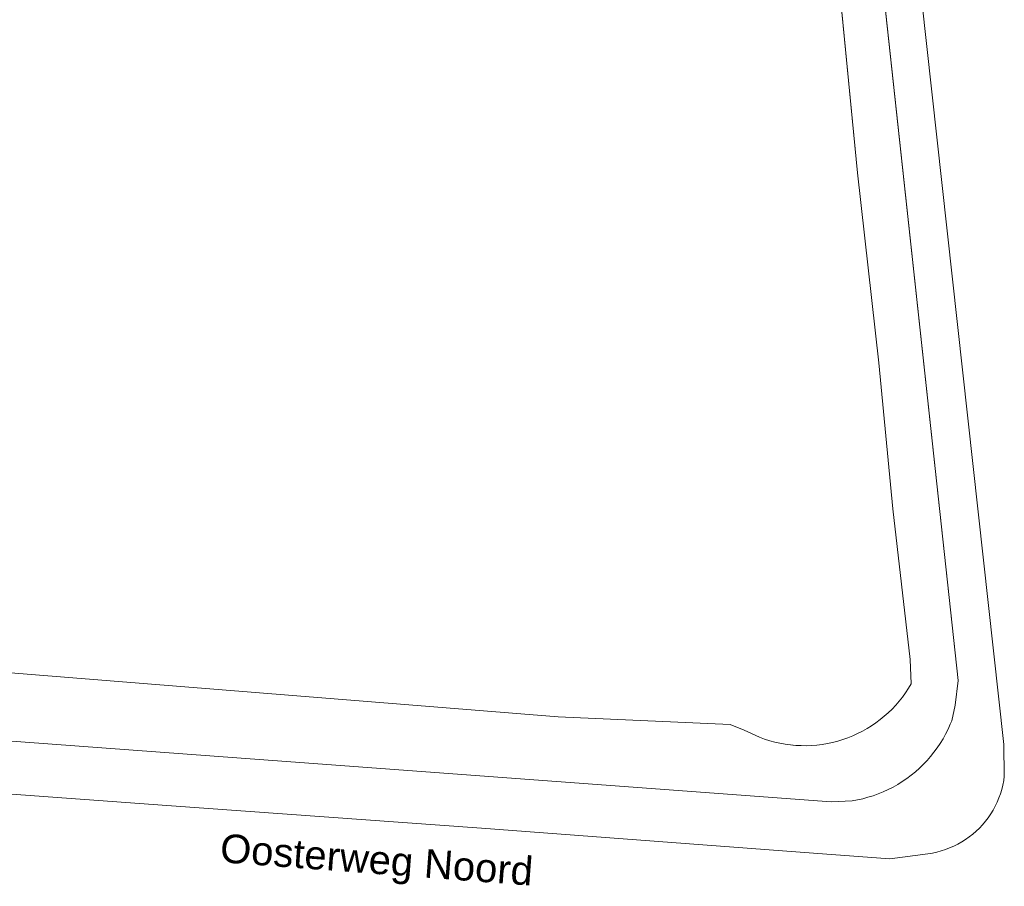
# Model space of a CAD drawing. Header units: metres. Extents: x 121363 to 122052, y 520142 to 520642.
# Tile 6 of 20: x 121636 to 121705, y 520291 to 520352. Entities that reach past the tile are written whole.
import ezdxf

# ---------------------------------------------------------------- set-up
doc = ezdxf.new("R2010")
doc.units = ezdxf.units.M
doc.linetypes.add('DGN1', pattern=[86.396592, 0, -86.396592])
for name, color, linetype, lineweight, true_color in [('onbegroeidterreindeel', 7, 'Continuous', 0, 0xc0c0c0), ('ondersteunendwaterdeel', 4, 'DGN1', 0, 0x00ffff), ('Scheiding', 7, 'Continuous', 0, 0x008700), ('Waterdeel', 4, 'Continuous', 0, 0x00ffff)]:
    doc.layers.add(name, color=color, linetype=linetype, lineweight=lineweight, true_color=true_color)
doc.layers.add('R-OI-RI-ITR_RIOOLPUT-S', color=82, linetype='Continuous', lineweight=25)
doc.layers.add('Straatnaam', color=7, linetype='Continuous', lineweight=0)
doc.styles.add('StyleArial', font='arial.ttf')

# ---------------------------------------------------------------- blocks, each defined once
blk = doc.blocks.new('A$C4B9B0E1E')
at = {"layer": 'onbegroeidterreindeel', "color": 252, "linetype": 'Continuous', "lineweight": 0}
for p, q in [((119685.92, 520451.802), (119701.793, 520305.376)), ((119704.979, 520300.923), (119697.38, 520369.884)), ((119692.928, 520296.908), (119561.746, 520306.604)), ((119701.793, 520305.376), (119701.587, 520303.649)), ((119701.587, 520303.649), (119701.344, 520302.558)), ((119701.248, 520302.323), (119701.093, 520301.978)), ((119701.344, 520302.558), (119701.248, 520302.323)), ((119700.924, 520301.639), (119700.74, 520301.309)), ((119701.093, 520301.978), (119700.924, 520301.639)), ((119700.543, 520300.986), (119700.332, 520300.672)), ((119700.74, 520301.309), (119700.543, 520300.986)), ((119705.021, 520298.7), (119704.979, 520300.923)), ((119699.871, 520300.073), (119699.622, 520299.788)), ((119700.108, 520300.368), (119699.871, 520300.073)), ((119700.332, 520300.672), (119700.108, 520300.368)), ((119699.361, 520299.514), (119699.089, 520299.251)), ((119699.622, 520299.788), (119699.361, 520299.514)), ((119698.513, 520298.762), (119698.21, 520298.536)), ((119698.806, 520299), (119698.513, 520298.762)), ((119699.089, 520299.251), (119698.806, 520299)), ((119704.977, 520298.389), (119705.021, 520298.7)), ((119624.56, 520298.27), (119646.512, 520296.658)), ((119697.576, 520298.123), (119697.247, 520297.937)), ((119697.897, 520298.323), (119697.576, 520298.123)), ((119698.21, 520298.536), (119697.897, 520298.323)), ((119704.84, 520297.774), (119704.916, 520298.08)), ((119704.916, 520298.08), (119704.977, 520298.389)), ((119695.86, 520297.337), (119695.499, 520297.225)), ((119696.216, 520297.465), (119695.86, 520297.337)), ((119696.566, 520297.608), (119696.216, 520297.465)), ((119696.91, 520297.765), (119696.566, 520297.608)), ((119697.247, 520297.937), (119696.91, 520297.765)), ((119704.642, 520297.177), (119704.748, 520297.473)), ((119704.748, 520297.473), (119704.84, 520297.774)), ((119646.512, 520296.658), (119668.497, 520295.074)), ((119694.391, 520296.98), (119692.928, 520296.908)), ((119694.764, 520297.046), (119694.391, 520296.98)), ((119695.133, 520297.127), (119694.764, 520297.046)), ((119695.499, 520297.225), (119695.133, 520297.127)), ((119704.384, 520296.603), (119704.52, 520296.886)), ((119704.52, 520296.886), (119704.642, 520297.177)), ((119703.891, 520295.798), (119704.069, 520296.058)), ((119704.069, 520296.058), (119704.233, 520296.326)), ((119704.233, 520296.326), (119704.384, 520296.603)), ((119703.282, 520295.077), (119703.497, 520295.307)), ((119703.497, 520295.307), (119703.701, 520295.547)), ((119703.701, 520295.547), (119703.891, 520295.798)), ((119668.497, 520295.074), (119691.685, 520293.325)), ((119702.571, 520294.457), (119702.818, 520294.652)), ((119702.818, 520294.652), (119703.056, 520294.858)), ((119703.056, 520294.858), (119703.282, 520295.077)), ((119701.492, 520293.812), (119701.773, 520293.953)), ((119701.773, 520293.953), (119702.048, 520294.107)), ((119702.048, 520294.107), (119702.314, 520294.275)), ((119702.314, 520294.275), (119702.571, 520294.457)), ((119691.685, 520293.325), (119697.032, 520292.93)), ((119697.032, 520292.93), (119699.686, 520293.284)), ((119699.686, 520293.284), (119699.997, 520293.333)), ((119699.997, 520293.333), (119700.304, 520293.398)), ((119700.304, 520293.398), (119700.609, 520293.479)), ((119700.609, 520293.479), (119700.909, 520293.575)), ((119700.909, 520293.575), (119701.203, 520293.686)), ((119701.203, 520293.686), (119701.492, 520293.812))]:
    blk.add_line(p, q, dxfattribs=at)
at = {"layer": 'ondersteunendwaterdeel', "color": 252, "linetype": 'Continuous', "lineweight": 0}
for p, q in [((119701.793, 520305.376), (119685.92, 520451.802)), ((119692.175, 520367.631), (119694.762, 520340.83)), ((119694.762, 520340.83), (119696.258, 520327.571)), ((119696.258, 520327.571), (119697.228, 520317.365)), ((119697.228, 520317.365), (119698.441, 520306.855)), ((119673.863, 520302.833), (119622.516, 520306.976)), ((119561.746, 520306.604), (119692.928, 520296.908)), ((119698.441, 520306.855), (119698.521, 520305.157)), ((119698.52, 520305.154), (119698.329, 520304.836)), ((119698.521, 520305.157), (119698.52, 520305.154)), ((119701.587, 520303.649), (119701.793, 520305.376)), ((119697.906, 520304.227), (119697.676, 520303.936)), ((119698.124, 520304.527), (119697.906, 520304.227)), ((119698.329, 520304.836), (119698.124, 520304.527)), ((119697.433, 520303.656), (119697.179, 520303.387)), ((119697.676, 520303.936), (119697.433, 520303.656)), ((119701.344, 520302.558), (119701.587, 520303.649)), ((119685.869, 520302.307), (119673.863, 520302.833)), ((119696.636, 520302.882), (119696.348, 520302.647)), ((119696.913, 520303.128), (119696.636, 520302.882)), ((119697.179, 520303.387), (119696.913, 520303.128)), ((119686.839, 520301.903), (119685.869, 520302.307)), ((119695.745, 520302.217), (119695.43, 520302.021)), ((119696.051, 520302.425), (119695.745, 520302.217)), ((119696.348, 520302.647), (119696.051, 520302.425)), ((119701.093, 520301.978), (119701.248, 520302.323)), ((119701.248, 520302.323), (119701.344, 520302.558)), ((119687.931, 520301.418), (119686.839, 520301.903)), ((119694.438, 520301.519), (119694.094, 520301.381)), ((119694.776, 520301.672), (119694.438, 520301.519)), ((119695.106, 520301.84), (119694.776, 520301.672)), ((119695.43, 520302.021), (119695.106, 520301.84)), ((119700.74, 520301.309), (119700.924, 520301.639)), ((119700.924, 520301.639), (119701.093, 520301.978)), ((119688.279, 520301.29), (119687.931, 520301.418)), ((119688.632, 520301.178), (119688.279, 520301.29)), ((119688.99, 520301.081), (119688.632, 520301.178)), ((119689.352, 520300.999), (119688.99, 520301.081)), ((119689.716, 520300.933), (119689.352, 520300.999)), ((119690.084, 520300.883), (119689.716, 520300.933)), ((119690.453, 520300.849), (119690.084, 520300.883)), ((119690.823, 520300.831), (119690.453, 520300.849)), ((119691.194, 520300.829), (119690.823, 520300.831)), ((119691.565, 520300.843), (119691.194, 520300.829)), ((119691.934, 520300.872), (119691.565, 520300.843)), ((119692.302, 520300.918), (119691.934, 520300.872)), ((119692.668, 520300.979), (119692.302, 520300.918)), ((119693.031, 520301.056), (119692.668, 520300.979)), ((119693.39, 520301.149), (119693.031, 520301.056)), ((119693.744, 520301.257), (119693.39, 520301.149)), ((119694.094, 520301.381), (119693.744, 520301.257)), ((119700.332, 520300.672), (119700.543, 520300.986)), ((119700.543, 520300.986), (119700.74, 520301.309)), ((119699.622, 520299.788), (119699.871, 520300.073)), ((119699.871, 520300.073), (119700.108, 520300.368)), ((119700.108, 520300.368), (119700.332, 520300.672)), ((119699.089, 520299.251), (119699.361, 520299.514)), ((119699.361, 520299.514), (119699.622, 520299.788)), ((119698.21, 520298.536), (119698.513, 520298.762)), ((119698.513, 520298.762), (119698.806, 520299)), ((119698.806, 520299), (119699.089, 520299.251)), ((119697.247, 520297.937), (119697.576, 520298.123)), ((119697.576, 520298.123), (119697.897, 520298.323)), ((119697.897, 520298.323), (119698.21, 520298.536)), ((119695.499, 520297.225), (119695.86, 520297.337)), ((119695.86, 520297.337), (119696.216, 520297.465)), ((119696.216, 520297.465), (119696.566, 520297.608)), ((119696.566, 520297.608), (119696.91, 520297.765)), ((119696.91, 520297.765), (119697.247, 520297.937)), ((119692.928, 520296.908), (119694.391, 520296.98)), ((119694.391, 520296.98), (119694.764, 520297.046)), ((119694.764, 520297.046), (119695.133, 520297.127)), ((119695.133, 520297.127), (119695.499, 520297.225))]:
    blk.add_line(p, q, dxfattribs=at)
at = {"layer": 'Scheiding', "color": 252, "linetype": 'Continuous', "lineweight": 0}
for p, q in [((119673.863, 520302.833), (119622.516, 520306.976)), ((119673.863, 520302.833), (119685.869, 520302.307)), ((119685.869, 520302.307), (119686.839, 520301.903)), ((119686.839, 520301.903), (119687.931, 520301.418)), ((119687.931, 520301.418), (119688.279, 520301.29)), ((119688.279, 520301.29), (119688.632, 520301.178)), ((119688.632, 520301.178), (119688.99, 520301.081)), ((119688.99, 520301.081), (119689.352, 520300.999)), ((119689.352, 520300.999), (119689.717, 520300.933)), ((119689.717, 520300.933), (119690.084, 520300.883)), ((119690.084, 520300.883), (119690.213, 520300.871))]:
    blk.add_line(p, q, dxfattribs=at)
at = {"layer": 'Waterdeel', "color": 252, "linetype": 'Continuous', "lineweight": 0}
for p, q in [((119694.762, 520340.83), (119692.175, 520367.631)), ((119696.258, 520327.571), (119694.762, 520340.83)), ((119697.228, 520317.365), (119696.258, 520327.571)), ((119698.441, 520306.855), (119697.228, 520317.365)), ((119622.516, 520306.976), (119673.863, 520302.833)), ((119698.521, 520305.157), (119698.441, 520306.855)), ((119698.329, 520304.836), (119698.52, 520305.154)), ((119698.52, 520305.154), (119698.521, 520305.157)), ((119697.676, 520303.936), (119697.906, 520304.227)), ((119697.906, 520304.227), (119698.124, 520304.527)), ((119698.124, 520304.527), (119698.329, 520304.836)), ((119697.179, 520303.387), (119697.433, 520303.656)), ((119697.433, 520303.656), (119697.676, 520303.936)), ((119673.863, 520302.833), (119685.869, 520302.307)), ((119696.348, 520302.647), (119696.636, 520302.882)), ((119696.636, 520302.882), (119696.913, 520303.128)), ((119696.913, 520303.128), (119697.179, 520303.387)), ((119685.869, 520302.307), (119686.839, 520301.903)), ((119695.43, 520302.021), (119695.745, 520302.217)), ((119695.745, 520302.217), (119696.051, 520302.425)), ((119696.051, 520302.425), (119696.348, 520302.647)), ((119686.839, 520301.903), (119687.931, 520301.418)), ((119694.094, 520301.381), (119694.438, 520301.519)), ((119694.438, 520301.519), (119694.776, 520301.672)), ((119694.776, 520301.672), (119695.106, 520301.84)), ((119695.106, 520301.84), (119695.43, 520302.021)), ((119687.931, 520301.418), (119688.279, 520301.29)), ((119688.279, 520301.29), (119688.632, 520301.178)), ((119688.632, 520301.178), (119688.99, 520301.081)), ((119688.99, 520301.081), (119689.352, 520300.999)), ((119689.352, 520300.999), (119689.716, 520300.933)), ((119689.716, 520300.933), (119690.084, 520300.883)), ((119690.084, 520300.883), (119690.453, 520300.849)), ((119690.453, 520300.849), (119690.823, 520300.831)), ((119690.823, 520300.831), (119691.194, 520300.829)), ((119691.194, 520300.829), (119691.565, 520300.843)), ((119691.565, 520300.843), (119691.934, 520300.872)), ((119691.934, 520300.872), (119692.302, 520300.918)), ((119692.302, 520300.918), (119692.668, 520300.979)), ((119692.668, 520300.979), (119693.031, 520301.056)), ((119693.031, 520301.056), (119693.39, 520301.149)), ((119693.39, 520301.149), (119693.744, 520301.257)), ((119693.744, 520301.257), (119694.094, 520301.381))]:
    blk.add_line(p, q, dxfattribs=at)
at = {"layer": 'Straatnaam', "color": 252, "style": 'StyleArial'}
blk.add_text('Oosterweg Noord', height=2, rotation=355.7, dxfattribs=at).set_placement((119650.19, 520292.698))

msp = doc.modelspace()

# ---------------------------------------------------------------- block references
at = {"layer": 'R-OI-RI-ITR_RIOOLPUT-S'}
msp.add_blockref('A$C4B9B0E1E', (2000, 0), dxfattribs=at)

doc.saveas('drawing.dxf')
